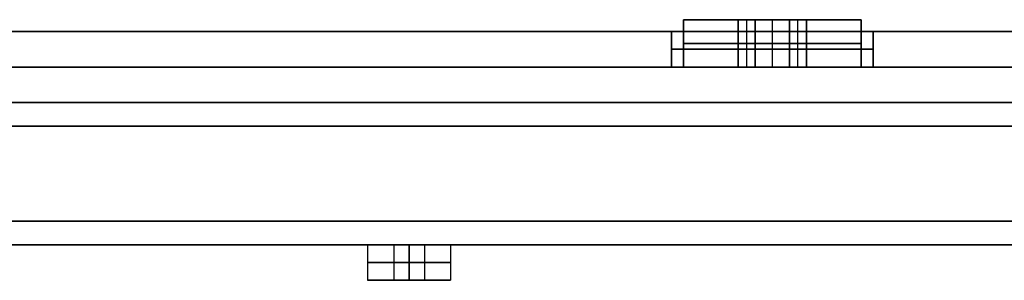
# Model space of a CAD drawing. Header units: centimetres. Extents: x -20 to 20, y -0.1 to 5.7.
# Tile 3 of 11: x -15.8 to -11.7, y -0.1 to 1. Entities that reach past the tile are written whole.
import ezdxf

# ---------------------------------------------------------------- set-up
doc = ezdxf.new("R2010")
doc.units = ezdxf.units.CM
doc.layers.add('Default', color=7, linetype='Continuous', true_color=0x000000)

msp = doc.modelspace()

# ---------------------------------------------------------------- linework, layer by layer
at = {"layer": 'Default'}
for p, q in [((-12.811, 0.95, 19), (-13.0417, 0.95, 19)), ((-13.0417, 0.95, -19), (-12.811, 0.95, -19)), ((-12.7749, 0.75, 18.9375), (-12.7749, 0.95, 18.9375)), ((-12.7749, 0.75, 19.0625), (-12.7749, 0.95, 19.0625)), ((-12.7749, 0.75, -18.9375), (-12.7749, 0.95, -18.9375)), ((-12.7749, 0.75, -19.0625), (-12.7749, 0.95, -19.0625)), ((-12.6667, 0.75, 18.875), (-12.6667, 0.95, 18.875)), ((-12.6667, 0.95, 18.625), (-12.6667, 0.95, 18.875)), ((-12.6667, 0.95, 19.125), (-12.6667, 0.95, 19.375)), ((-12.6667, 0.75, 19.375), (-12.6667, 0.95, 19.375)), ((-12.6667, 0.75, 18.625), (-12.6667, 0.95, 18.625)), ((-12.6667, 0.75, 19.125), (-12.6667, 0.95, 19.125)), ((-12.6667, 0.75, -18.875), (-12.6667, 0.95, -18.875)), ((-12.6667, 0.95, -18.625), (-12.6667, 0.95, -18.875)), ((-12.6667, 0.95, -19.125), (-12.6667, 0.95, -19.375)), ((-12.6667, 0.75, -19.375), (-12.6667, 0.95, -19.375)), ((-12.6667, 0.75, -18.625), (-12.6667, 0.95, -18.625)), ((-12.6667, 0.75, -19.125), (-12.6667, 0.95, -19.125)), ((-12.5584, 0.75, 18.9375), (-12.5584, 0.95, 18.9375)), ((-12.5584, 0.75, 19.0625), (-12.5584, 0.95, 19.0625)), ((-12.5584, 0.75, -18.9375), (-12.5584, 0.95, -18.9375)), ((-12.5584, 0.75, -19.0625), (-12.5584, 0.95, -19.0625)), ((-12.2917, 0.95, 19), (-12.5223, 0.95, 19)), ((-12.5223, 0.95, -19), (-12.2917, 0.95, -19)), ((-18.575, 0.9), (-1.6, 0.9)), ((-12.6667, 0.75, 19.425), (-12.6667, 0.9, 19.425)), ((-12.6667, 0.75, 18.575), (-12.6667, 0.9, 18.575)), ((-12.6667, 0.75, -19.425), (-12.6667, 0.9, -19.425)), ((-12.6667, 0.75, -18.575), (-12.6667, 0.9, -18.575)), ((-12.7388, 0.85, 18.875), (-12.811, 0.85, 19)), ((-12.811, 0.85, 19), (-12.7388, 0.85, 19.125)), ((-12.811, 0.85, -19), (-12.7388, 0.85, -18.875)), ((-12.7388, 0.85, -19.125), (-12.811, 0.85, -19)), ((-12.5945, 0.85, 18.875), (-12.7388, 0.85, 18.875)), ((-12.7388, 0.85, 19.125), (-12.5945, 0.85, 19.125)), ((-12.7388, 0.85, -18.875), (-12.5945, 0.85, -18.875)), ((-12.5945, 0.85, -19.125), (-12.7388, 0.85, -19.125)), ((-12.5223, 0.85, 19), (-12.5945, 0.85, 18.875)), ((-12.5945, 0.85, 19.125), (-12.5223, 0.85, 19)), ((-12.5945, 0.85, -18.875), (-12.5223, 0.85, -19)), ((-12.5223, 0.85, -19), (-12.5945, 0.85, -19.125)), ((19.83, 0.75, -19.83), (-19.83, 0.75, -19.83)), ((-19.83, 0.75, 19.83), (19.83, 0.75, 19.83)), ((19.75, 0.75, 19.75), (-19.75, 0.75, 19.75)), ((-19.75, 0.75, -19.75), (19.75, 0.75, -19.75)), ((-13.0417, 0.75, 19), (-13.0917, 0.75, 19)), ((-13.0917, 0.75, -19), (-13.0417, 0.75, -19)), ((-12.5223, 0.75, 19), (-12.811, 0.75, 19)), ((-12.811, 0.75, -19), (-12.5223, 0.75, -19)), ((-12.6667, 0.75, 18.875), (-12.6667, 0.75, 19.125)), ((-12.6667, 0.75, 18.575), (-12.6667, 0.75, 18.625)), ((-12.6667, 0.75, 19.375), (-12.6667, 0.75, 19.425)), ((-12.6667, 0.75, -18.875), (-12.6667, 0.75, -19.125)), ((-12.6667, 0.75, -18.575), (-12.6667, 0.75, -18.625)), ((-12.6667, 0.75, -19.375), (-12.6667, 0.75, -19.425)), ((-12.2417, 0.75, 19), (-12.2917, 0.75, 19)), ((-12.2917, 0.75, -19), (-12.2417, 0.75, -19)), ((-19.9, 0.5, 20), (19.9, 0.5, 20)), ((19.9, 0.5, -20), (-19.9, 0.5, -20)), ((-17.575, 0), (-14.375, 0)), ((-14.375, 0, 17.75), (-14.375, -0.15, 17.75)), ((-14.375, 0, 14.2), (-14.375, -0.15, 14.2)), ((-14.375, 0, 10.65), (-14.375, -0.15, 10.65)), ((-14.375, 0, 7.1), (-14.375, -0.15, 7.1)), ((-14.375, 0, 3.55), (-14.375, -0.15, 3.55)), ((-14.375, 0), (-14.375, -0.15)), ((-14.375, 0, -3.55), (-14.375, -0.15, -3.55)), ((-14.375, 0, -7.1), (-14.375, -0.15, -7.1)), ((-14.375, 0, -10.65), (-14.375, -0.15, -10.65)), ((-14.375, 0, -14.2), (-14.375, -0.15, -14.2)), ((-14.375, 0, -17.75), (-14.375, -0.15, -17.75)), ((-14.265, 0, 17.75), (-14.135, 0, 17.75)), ((-14.265, 0, 14.2), (-14.135, 0, 14.2)), ((-14.265, 0, 10.65), (-14.135, 0, 10.65)), ((-14.265, 0, 7.1), (-14.135, 0, 7.1)), ((-14.265, 0, 3.55), (-14.135, 0, 3.55)), ((-14.265, 0), (-14.135, 0)), ((-14.265, 0, -3.55), (-14.135, 0, -3.55)), ((-14.265, 0, -7.1), (-14.135, 0, -7.1)), ((-14.265, 0, -10.65), (-14.135, 0, -10.65)), ((-14.265, 0, -14.2), (-14.135, 0, -14.2)), ((-14.265, 0, -17.75), (-14.135, 0, -17.75)), ((-14.265, 0, 17.75), (-14.265, -0.15, 17.75)), ((-14.265, 0, 14.2), (-14.265, -0.15, 14.2)), ((-14.265, 0, 10.65), (-14.265, -0.15, 10.65)), ((-14.265, 0, 7.1), (-14.265, -0.15, 7.1)), ((-14.265, 0, 3.55), (-14.265, -0.15, 3.55)), ((-14.265, 0), (-14.265, -0.15)), ((-14.265, 0, -3.55), (-14.265, -0.15, -3.55)), ((-14.265, 0, -7.1), (-14.265, -0.15, -7.1)), ((-14.265, 0, -10.65), (-14.265, -0.15, -10.65)), ((-14.265, 0, -14.2), (-14.265, -0.15, -14.2)), ((-14.265, 0, -17.75), (-14.265, -0.15, -17.75)), ((-14.2, 0, 17.815), (-14.2, 0, 17.685)), ((-14.2, 0, 14.265), (-14.2, 0, 14.135)), ((-14.2, 0, 10.715), (-14.2, 0, 10.585)), ((-14.2, 0, 7.165), (-14.2, 0, 7.035)), ((-14.2, 0, 3.615), (-14.2, 0, 3.485)), ((-14.2, 0, 0.065), (-14.2, 0, -0.065)), ((-14.2, 0, -3.485), (-14.2, 0, -3.615)), ((-14.2, 0, -7.035), (-14.2, 0, -7.165)), ((-14.2, 0, -10.585), (-14.2, 0, -10.715)), ((-14.2, 0, -14.135), (-14.2, 0, -14.265)), ((-14.2, 0, -17.685), (-14.2, 0, -17.815)), ((-14.135, 0, 17.75), (-14.135, -0.15, 17.75)), ((-14.135, 0, 14.2), (-14.135, -0.15, 14.2)), ((-14.135, 0, 10.65), (-14.135, -0.15, 10.65)), ((-14.135, 0, 7.1), (-14.135, -0.15, 7.1)), ((-14.135, 0, 3.55), (-14.135, -0.15, 3.55)), ((-14.135, 0), (-14.135, -0.15)), ((-14.135, 0, -3.55), (-14.135, -0.15, -3.55)), ((-14.135, 0, -7.1), (-14.135, -0.15, -7.1)), ((-14.135, 0, -10.65), (-14.135, -0.15, -10.65)), ((-14.135, 0, -14.2), (-14.135, -0.15, -14.2)), ((-14.135, 0, -17.75), (-14.135, -0.15, -17.75)), ((-14.025, 0), (-10.825, 0)), ((-14.025, 0, 17.75), (-14.025, -0.15, 17.75)), ((-14.025, 0, 14.2), (-14.025, -0.15, 14.2)), ((-14.025, 0, 10.65), (-14.025, -0.15, 10.65)), ((-14.025, 0, 7.1), (-14.025, -0.15, 7.1)), ((-14.025, 0, 3.55), (-14.025, -0.15, 3.55)), ((-14.025, 0), (-14.025, -0.15)), ((-14.025, 0, -3.55), (-14.025, -0.15, -3.55)), ((-14.025, 0, -7.1), (-14.025, -0.15, -7.1)), ((-14.025, 0, -10.65), (-14.025, -0.15, -10.65)), ((-14.025, 0, -14.2), (-14.025, -0.15, -14.2)), ((-14.025, 0, -17.75), (-14.025, -0.15, -17.75)), ((-14.375, -0.15, 17.75), (-14.265, -0.15, 17.75)), ((-14.375, -0.15, 14.2), (-14.265, -0.15, 14.2)), ((-14.375, -0.15, 10.65), (-14.265, -0.15, 10.65)), ((-14.375, -0.15, 7.1), (-14.265, -0.15, 7.1)), ((-14.375, -0.15, 3.55), (-14.265, -0.15, 3.55)), ((-14.375, -0.15), (-14.265, -0.15)), ((-14.375, -0.15, -3.55), (-14.265, -0.15, -3.55)), ((-14.375, -0.15, -7.1), (-14.265, -0.15, -7.1)), ((-14.375, -0.15, -10.65), (-14.265, -0.15, -10.65)), ((-14.375, -0.15, -14.2), (-14.265, -0.15, -14.2)), ((-14.375, -0.15, -17.75), (-14.265, -0.15, -17.75)), ((-14.2, -0.15, 17.925), (-14.2, -0.15, 17.815)), ((-14.2, -0.15, 17.685), (-14.2, -0.15, 17.575)), ((-14.2, -0.15, 14.375), (-14.2, -0.15, 14.265)), ((-14.2, -0.15, 14.135), (-14.2, -0.15, 14.025)), ((-14.2, -0.15, 10.825), (-14.2, -0.15, 10.715)), ((-14.2, -0.15, 10.585), (-14.2, -0.15, 10.475)), ((-14.2, -0.15, 7.275), (-14.2, -0.15, 7.165)), ((-14.2, -0.15, 7.035), (-14.2, -0.15, 6.925)), ((-14.2, -0.15, 3.725), (-14.2, -0.15, 3.615)), ((-14.2, -0.15, 3.485), (-14.2, -0.15, 3.375)), ((-14.2, -0.15, 0.175), (-14.2, -0.15, 0.065)), ((-14.2, -0.15, -0.065), (-14.2, -0.15, -0.175)), ((-14.2, -0.15, -3.375), (-14.2, -0.15, -3.485)), ((-14.2, -0.15, -3.615), (-14.2, -0.15, -3.725)), ((-14.2, -0.15, -6.925), (-14.2, -0.15, -7.035)), ((-14.2, -0.15, -7.165), (-14.2, -0.15, -7.275)), ((-14.2, -0.15, -10.475), (-14.2, -0.15, -10.585)), ((-14.2, -0.15, -10.715), (-14.2, -0.15, -10.825)), ((-14.2, -0.15, -14.025), (-14.2, -0.15, -14.135)), ((-14.2, -0.15, -14.265), (-14.2, -0.15, -14.375)), ((-14.2, -0.15, -17.575), (-14.2, -0.15, -17.685)), ((-14.2, -0.15, -17.815), (-14.2, -0.15, -17.925)), ((-14.135, -0.15, 17.75), (-14.025, -0.15, 17.75)), ((-14.135, -0.15, 14.2), (-14.025, -0.15, 14.2)), ((-14.135, -0.15, 10.65), (-14.025, -0.15, 10.65)), ((-14.135, -0.15, 7.1), (-14.025, -0.15, 7.1)), ((-14.135, -0.15, 3.55), (-14.025, -0.15, 3.55)), ((-14.135, -0.15), (-14.025, -0.15)), ((-14.135, -0.15, -3.55), (-14.025, -0.15, -3.55)), ((-14.135, -0.15, -7.1), (-14.025, -0.15, -7.1)), ((-14.135, -0.15, -10.65), (-14.025, -0.15, -10.65)), ((-14.135, -0.15, -14.2), (-14.025, -0.15, -14.2)), ((-14.135, -0.15, -17.75), (-14.025, -0.15, -17.75))]:
    msp.add_line(p, q, dxfattribs=at)
at = {"layer": 'Default', "extrusion": (0, 1, 0)}
for centre, radius, start, end in [((12.6667, 19, 0.95), 0.375, 0, 180), ((12.6667, 19, 0.95), 0.375, 180, 0), ((12.6667, -19, 0.95), 0.375, 180, 0), ((12.6667, -19, 0.95), 0.375, 0, 180), ((12.6667, 19, 0.85), 0.375, 0, 180), ((12.6667, 19, 0.85), 0.375, 180, 0), ((12.6667, -19, 0.85), 0.375, 180, 0), ((12.6667, -19, 0.85), 0.375, 0, 180), ((12.6667, 19, 0.825), 0.425, 0, 180), ((12.6667, 19, 0.825), 0.425, 180, 0), ((12.6667, -19, 0.825), 0.425, 180, 0), ((12.6667, -19, 0.825), 0.425, 0, 180), ((12.6667, 19, 0.75), 0.425, 0, 180), ((12.6667, 19, 0.75), 0.425, 180, 0), ((12.6667, -19, 0.75), 0.425, 180, 0), ((12.6667, -19, 0.75), 0.425, 0, 180), ((14.2, 17.75), 0.065, 270, 90), ((14.2, 14.2), 0.065, 270, 90), ((14.2, 10.65), 0.065, 270, 90), ((14.2, 7.1), 0.065, 270, 90), ((14.2, 3.55), 0.065, 270, 90), ((14.2, 0), 0.065, 270, 90), ((14.2, -3.55), 0.065, 270, 90), ((14.2, -7.1), 0.065, 270, 90), ((14.2, -10.65), 0.065, 270, 90), ((14.2, -14.2), 0.065, 270, 90), ((14.2, -17.75), 0.065, 270, 90), ((14.2, 17.75), 0.065, 90, 270), ((14.2, 14.2), 0.065, 90, 270), ((14.2, 10.65), 0.065, 90, 270), ((14.2, 7.1), 0.065, 90, 270), ((14.2, 3.55), 0.065, 90, 270), ((14.2, 0), 0.065, 90, 270), ((14.2, -3.55), 0.065, 90, 270), ((14.2, -7.1), 0.065, 90, 270), ((14.2, -10.65), 0.065, 90, 270), ((14.2, -14.2), 0.065, 90, 270), ((14.2, -17.75), 0.065, 90, 270), ((14.2, 17.75, -0.15), 0.175, 270, 90), ((14.2, 14.2, -0.15), 0.175, 270, 90), ((14.2, 10.65, -0.15), 0.175, 270, 90), ((14.2, 7.1, -0.15), 0.175, 270, 90), ((14.2, 3.55, -0.15), 0.175, 270, 90), ((14.2, 0, -0.15), 0.175, 270, 90), ((14.2, -3.55, -0.15), 0.175, 270, 90), ((14.2, -7.1, -0.15), 0.175, 270, 90), ((14.2, -10.65, -0.15), 0.175, 270, 90), ((14.2, -14.2, -0.15), 0.175, 270, 90), ((14.2, -17.75, -0.15), 0.175, 270, 90), ((14.2, 17.75, -0.15), 0.065, 270, 90), ((14.2, 14.2, -0.15), 0.065, 270, 90), ((14.2, 10.65, -0.15), 0.065, 270, 90), ((14.2, 7.1, -0.15), 0.065, 270, 90), ((14.2, 3.55, -0.15), 0.065, 270, 90), ((14.2, 0, -0.15), 0.065, 270, 90), ((14.2, -3.55, -0.15), 0.065, 270, 90), ((14.2, -7.1, -0.15), 0.065, 270, 90), ((14.2, -10.65, -0.15), 0.065, 270, 90), ((14.2, -14.2, -0.15), 0.065, 270, 90), ((14.2, -17.75, -0.15), 0.065, 270, 90), ((14.2, 17.75, -0.15), 0.175, 90, 270), ((14.2, 17.75, -0.15), 0.065, 90, 270), ((14.2, 14.2, -0.15), 0.175, 90, 270), ((14.2, 14.2, -0.15), 0.065, 90, 270), ((14.2, 10.65, -0.15), 0.175, 90, 270), ((14.2, 10.65, -0.15), 0.065, 90, 270), ((14.2, 7.1, -0.15), 0.175, 90, 270), ((14.2, 7.1, -0.15), 0.065, 90, 270), ((14.2, 3.55, -0.15), 0.175, 90, 270), ((14.2, 3.55, -0.15), 0.065, 90, 270), ((14.2, 0, -0.15), 0.175, 90, 270), ((14.2, 0, -0.15), 0.065, 90, 270), ((14.2, -3.55, -0.15), 0.175, 90, 270), ((14.2, -3.55, -0.15), 0.065, 90, 270), ((14.2, -7.1, -0.15), 0.175, 90, 270), ((14.2, -7.1, -0.15), 0.065, 90, 270), ((14.2, -10.65, -0.15), 0.175, 90, 270), ((14.2, -10.65, -0.15), 0.065, 90, 270), ((14.2, -14.2, -0.15), 0.175, 90, 270), ((14.2, -14.2, -0.15), 0.065, 90, 270), ((14.2, -17.75, -0.15), 0.175, 90, 270), ((14.2, -17.75, -0.15), 0.065, 90, 270)]:
    msp.add_arc(centre, radius, start, end, dxfattribs=at)
at = {"layer": 'Default', "extrusion": (0, -1, 0)}
for centre, radius, start, end in [((-12.6667, 19, -0.9), 0.425, 0, 180), ((-12.6667, 19, -0.9), 0.425, 180, 0), ((-12.6667, -19, -0.9), 0.425, 180, 0), ((-12.6667, -19, -0.9), 0.425, 0, 180), ((-12.6667, 19, -0.75), 0.375, 0, 180), ((-12.6667, 19, -0.75), 0.375, 180, 0), ((-12.6667, -19, -0.75), 0.375, 180, 0), ((-12.6667, -19, -0.75), 0.375, 0, 180), ((-14.2, 17.75), 0.175, 90, 270), ((-14.2, 14.2), 0.175, 90, 270), ((-14.2, 10.65), 0.175, 90, 270), ((-14.2, 7.1), 0.175, 90, 270), ((-14.2, 3.55), 0.175, 90, 270), ((-14.2, 0), 0.175, 90, 270), ((-14.2, -3.55), 0.175, 90, 270), ((-14.2, -7.1), 0.175, 90, 270), ((-14.2, -10.65), 0.175, 90, 270), ((-14.2, -14.2), 0.175, 90, 270), ((-14.2, -17.75), 0.175, 90, 270), ((-14.2, 17.75), 0.175, 270, 90), ((-14.2, 14.2), 0.175, 270, 90), ((-14.2, 10.65), 0.175, 270, 90), ((-14.2, 7.1), 0.175, 270, 90), ((-14.2, 3.55), 0.175, 270, 90), ((-14.2, 0), 0.175, 270, 90), ((-14.2, -3.55), 0.175, 270, 90), ((-14.2, -7.1), 0.175, 270, 90), ((-14.2, -10.65), 0.175, 270, 90), ((-14.2, -14.2), 0.175, 270, 90), ((-14.2, -17.75), 0.175, 270, 90), ((-14.2, 17.75, 0.075), 0.175, 90, 270), ((-14.2, 14.2, 0.075), 0.175, 90, 270), ((-14.2, 10.65, 0.075), 0.175, 90, 270), ((-14.2, 7.1, 0.075), 0.175, 90, 270), ((-14.2, 3.55, 0.075), 0.175, 90, 270), ((-14.2, 0, 0.075), 0.175, 90, 270), ((-14.2, -3.55, 0.075), 0.175, 90, 270), ((-14.2, -7.1, 0.075), 0.175, 90, 270), ((-14.2, -10.65, 0.075), 0.175, 90, 270), ((-14.2, -14.2, 0.075), 0.175, 90, 270), ((-14.2, -17.75, 0.075), 0.175, 90, 270), ((-14.2, 17.75, 0.075), 0.065, 90, 270), ((-14.2, 14.2, 0.075), 0.065, 90, 270), ((-14.2, 10.65, 0.075), 0.065, 90, 270), ((-14.2, 7.1, 0.075), 0.065, 90, 270), ((-14.2, 3.55, 0.075), 0.065, 90, 270), ((-14.2, 0, 0.075), 0.065, 90, 270), ((-14.2, -3.55, 0.075), 0.065, 90, 270), ((-14.2, -7.1, 0.075), 0.065, 90, 270), ((-14.2, -10.65, 0.075), 0.065, 90, 270), ((-14.2, -14.2, 0.075), 0.065, 90, 270), ((-14.2, -17.75, 0.075), 0.065, 90, 270), ((-14.2, 17.75, 0.075), 0.175, 270, 90), ((-14.2, 17.75, 0.075), 0.065, 270, 90), ((-14.2, 14.2, 0.075), 0.175, 270, 90), ((-14.2, 14.2, 0.075), 0.065, 270, 90), ((-14.2, 10.65, 0.075), 0.175, 270, 90), ((-14.2, 10.65, 0.075), 0.065, 270, 90), ((-14.2, 7.1, 0.075), 0.175, 270, 90), ((-14.2, 7.1, 0.075), 0.065, 270, 90), ((-14.2, 3.55, 0.075), 0.175, 270, 90), ((-14.2, 3.55, 0.075), 0.065, 270, 90), ((-14.2, 0, 0.075), 0.175, 270, 90), ((-14.2, 0, 0.075), 0.065, 270, 90), ((-14.2, -3.55, 0.075), 0.175, 270, 90), ((-14.2, -3.55, 0.075), 0.065, 270, 90), ((-14.2, -7.1, 0.075), 0.175, 270, 90), ((-14.2, -7.1, 0.075), 0.065, 270, 90), ((-14.2, -10.65, 0.075), 0.175, 270, 90), ((-14.2, -10.65, 0.075), 0.065, 270, 90), ((-14.2, -14.2, 0.075), 0.175, 270, 90), ((-14.2, -14.2, 0.075), 0.065, 270, 90), ((-14.2, -17.75, 0.075), 0.175, 270, 90), ((-14.2, -17.75, 0.075), 0.065, 270, 90)]:
    msp.add_arc(centre, radius, start, end, dxfattribs=at)
at = {"layer": 'Default'}
for points in [[(-13.0417, 0.95, 19), (-13.0417, 0.85, 19), (-13.0417, 0.75, 19)], [(-13.0417, 0.75, -19), (-13.0417, 0.85, -19), (-13.0417, 0.95, -19)], [(-12.811, 0.75, 19), (-12.811, 0.85, 19), (-12.811, 0.95, 19)], [(-12.811, 0.95, 19), (-12.7749, 0.95, 18.9375), (-12.7388, 0.95, 18.875)], [(-12.7388, 0.95, 19.125), (-12.7749, 0.95, 19.0625), (-12.811, 0.95, 19)], [(-12.7388, 0.95, -18.875), (-12.7749, 0.95, -18.9375), (-12.811, 0.95, -19)], [(-12.811, 0.95, -19), (-12.811, 0.85, -19), (-12.811, 0.75, -19)], [(-12.811, 0.95, -19), (-12.7749, 0.95, -19.0625), (-12.7388, 0.95, -19.125)], [(-12.7388, 0.75, 18.875), (-12.7388, 0.85, 18.875), (-12.7388, 0.95, 18.875)], [(-12.7388, 0.95, 18.875), (-12.6667, 0.95, 18.875), (-12.5945, 0.95, 18.875)], [(-12.5945, 0.95, 19.125), (-12.6667, 0.95, 19.125), (-12.7388, 0.95, 19.125)], [(-12.7388, 0.75, 19.125), (-12.7388, 0.85, 19.125), (-12.7388, 0.95, 19.125)], [(-12.7388, 0.95, -18.875), (-12.7388, 0.85, -18.875), (-12.7388, 0.75, -18.875)], [(-12.5945, 0.95, -18.875), (-12.6667, 0.95, -18.875), (-12.7388, 0.95, -18.875)], [(-12.7388, 0.95, -19.125), (-12.6667, 0.95, -19.125), (-12.5945, 0.95, -19.125)], [(-12.7388, 0.75, -19.125), (-12.7388, 0.85, -19.125), (-12.7388, 0.95, -19.125)], [(-12.5945, 0.95, 18.875), (-12.5945, 0.85, 18.875), (-12.5945, 0.75, 18.875)], [(-12.5945, 0.95, 18.875), (-12.5584, 0.95, 18.9375), (-12.5223, 0.95, 19)], [(-12.5945, 0.75, 19.125), (-12.5945, 0.85, 19.125), (-12.5945, 0.95, 19.125)], [(-12.5223, 0.95, 19), (-12.5584, 0.95, 19.0625), (-12.5945, 0.95, 19.125)], [(-12.5945, 0.75, -18.875), (-12.5945, 0.85, -18.875), (-12.5945, 0.95, -18.875)], [(-12.5223, 0.95, -19), (-12.5584, 0.95, -18.9375), (-12.5945, 0.95, -18.875)], [(-12.5945, 0.75, -19.125), (-12.5945, 0.85, -19.125), (-12.5945, 0.95, -19.125)], [(-12.5945, 0.95, -19.125), (-12.5584, 0.95, -19.0625), (-12.5223, 0.95, -19)], [(-12.5223, 0.95, 19), (-12.5223, 0.85, 19), (-12.5223, 0.75, 19)], [(-12.5223, 0.75, -19), (-12.5223, 0.85, -19), (-12.5223, 0.95, -19)], [(-12.2917, 0.75, 19), (-12.2917, 0.85, 19), (-12.2917, 0.95, 19)], [(-12.2917, 0.95, -19), (-12.2917, 0.85, -19), (-12.2917, 0.75, -19)], [(19.9, 0.9, -20), (0, 0.9, -20), (-19.9, 0.9, -20)], [(-19.9, 0.9, 20), (0, 0.9, 20), (19.9, 0.9, 20)], [(-19.83, 0.9, -19.83), (0, 0.9, -19.83), (19.83, 0.9, -19.83)], [(19.83, 0.9, 19.83), (0, 0.9, 19.83), (-19.83, 0.9, 19.83)], [(19.75, 0.9, -19.75), (0, 0.9, -19.75), (-19.75, 0.9, -19.75)], [(-19.75, 0.9, 19.75), (0, 0.9, 19.75), (19.75, 0.9, 19.75)], [(-13.0917, 0.9, 19), (-13.0917, 0.825, 19), (-13.0917, 0.75, 19)], [(-13.0917, 0.75, -19), (-13.0917, 0.825, -19), (-13.0917, 0.9, -19)], [(-12.2417, 0.75, 19), (-12.2417, 0.825, 19), (-12.2417, 0.9, 19)], [(-12.2417, 0.9, -19), (-12.2417, 0.825, -19), (-12.2417, 0.75, -19)], [(-12.7388, 0.75, 18.875), (-12.7749, 0.75, 18.9375), (-12.811, 0.75, 19)], [(-12.811, 0.75, 19), (-12.7749, 0.75, 19.0625), (-12.7388, 0.75, 19.125)], [(-12.811, 0.75, -19), (-12.7749, 0.75, -18.9375), (-12.7388, 0.75, -18.875)], [(-12.7388, 0.75, -19.125), (-12.7749, 0.75, -19.0625), (-12.811, 0.75, -19)], [(-12.5945, 0.75, 18.875), (-12.6667, 0.75, 18.875), (-12.7388, 0.75, 18.875)], [(-12.7388, 0.75, 19.125), (-12.6667, 0.75, 19.125), (-12.5945, 0.75, 19.125)], [(-12.7388, 0.75, -18.875), (-12.6667, 0.75, -18.875), (-12.5945, 0.75, -18.875)], [(-12.5945, 0.75, -19.125), (-12.6667, 0.75, -19.125), (-12.7388, 0.75, -19.125)], [(-12.5223, 0.75, 19), (-12.5584, 0.75, 18.9375), (-12.5945, 0.75, 18.875)], [(-12.5945, 0.75, 19.125), (-12.5584, 0.75, 19.0625), (-12.5223, 0.75, 19)], [(-12.5945, 0.75, -18.875), (-12.5584, 0.75, -18.9375), (-12.5223, 0.75, -19)], [(-12.5223, 0.75, -19), (-12.5584, 0.75, -19.0625), (-12.5945, 0.75, -19.125)], [(19.83, 0.6, -19.83), (0, 0.6, -19.83), (-19.83, 0.6, -19.83)], [(-19.83, 0.6, 19.83), (0, 0.6, 19.83), (19.83, 0.6, 19.83)], [(19.75, 0.6, 19.75), (0, 0.6, 19.75), (-19.75, 0.6, 19.75)], [(-19.75, 0.6, -19.75), (0, 0.6, -19.75), (19.75, 0.6, -19.75)], [(-19.9, 0.1, 20), (0, 0.1, 20), (19.9, 0.1, 20)], [(19.9, 0.1, -20), (0, 0.1, -20), (-19.9, 0.1, -20)], [(-19.9, 0, 19.9), (0, 0, 19.9), (19.9, 0, 19.9)], [(19.9, 0, -19.9), (0, 0, -19.9), (-19.9, 0, -19.9)], [(-14.2, -0.15, 17.575), (-14.2, -0.075, 17.575), (-14.2, 0, 17.575)], [(-14.2, 0, 17.925), (-14.2, -0.075, 17.925), (-14.2, -0.15, 17.925)], [(-14.2, 0, 17.685), (-14.2, -0.075, 17.685), (-14.2, -0.15, 17.685)], [(-14.2, -0.15, 17.815), (-14.2, -0.075, 17.815), (-14.2, 0, 17.815)], [(-14.2, -0.15, 14.025), (-14.2, -0.075, 14.025), (-14.2, 0, 14.025)], [(-14.2, 0, 14.375), (-14.2, -0.075, 14.375), (-14.2, -0.15, 14.375)], [(-14.2, 0, 14.135), (-14.2, -0.075, 14.135), (-14.2, -0.15, 14.135)], [(-14.2, -0.15, 14.265), (-14.2, -0.075, 14.265), (-14.2, 0, 14.265)], [(-14.2, -0.15, 10.475), (-14.2, -0.075, 10.475), (-14.2, 0, 10.475)], [(-14.2, 0, 10.825), (-14.2, -0.075, 10.825), (-14.2, -0.15, 10.825)], [(-14.2, 0, 10.585), (-14.2, -0.075, 10.585), (-14.2, -0.15, 10.585)], [(-14.2, -0.15, 10.715), (-14.2, -0.075, 10.715), (-14.2, 0, 10.715)], [(-14.2, -0.15, 6.925), (-14.2, -0.075, 6.925), (-14.2, 0, 6.925)], [(-14.2, 0, 7.275), (-14.2, -0.075, 7.275), (-14.2, -0.15, 7.275)], [(-14.2, 0, 7.035), (-14.2, -0.075, 7.035), (-14.2, -0.15, 7.035)], [(-14.2, -0.15, 7.165), (-14.2, -0.075, 7.165), (-14.2, 0, 7.165)], [(-14.2, -0.15, 3.375), (-14.2, -0.075, 3.375), (-14.2, 0, 3.375)], [(-14.2, 0, 3.725), (-14.2, -0.075, 3.725), (-14.2, -0.15, 3.725)], [(-14.2, 0, 3.485), (-14.2, -0.075, 3.485), (-14.2, -0.15, 3.485)], [(-14.2, -0.15, 3.615), (-14.2, -0.075, 3.615), (-14.2, 0, 3.615)], [(-14.2, -0.15, -0.175), (-14.2, -0.075, -0.175), (-14.2, 0, -0.175)], [(-14.2, 0, 0.175), (-14.2, -0.075, 0.175), (-14.2, -0.15, 0.175)], [(-14.2, 0, -0.065), (-14.2, -0.075, -0.065), (-14.2, -0.15, -0.065)], [(-14.2, -0.15, 0.065), (-14.2, -0.075, 0.065), (-14.2, 0, 0.065)], [(-14.2, -0.15, -3.725), (-14.2, -0.075, -3.725), (-14.2, 0, -3.725)], [(-14.2, 0, -3.375), (-14.2, -0.075, -3.375), (-14.2, -0.15, -3.375)], [(-14.2, 0, -3.615), (-14.2, -0.075, -3.615), (-14.2, -0.15, -3.615)], [(-14.2, -0.15, -3.485), (-14.2, -0.075, -3.485), (-14.2, 0, -3.485)], [(-14.2, -0.15, -7.275), (-14.2, -0.075, -7.275), (-14.2, 0, -7.275)], [(-14.2, 0, -6.925), (-14.2, -0.075, -6.925), (-14.2, -0.15, -6.925)], [(-14.2, 0, -7.165), (-14.2, -0.075, -7.165), (-14.2, -0.15, -7.165)], [(-14.2, -0.15, -7.035), (-14.2, -0.075, -7.035), (-14.2, 0, -7.035)], [(-14.2, -0.15, -10.825), (-14.2, -0.075, -10.825), (-14.2, 0, -10.825)], [(-14.2, 0, -10.475), (-14.2, -0.075, -10.475), (-14.2, -0.15, -10.475)], [(-14.2, 0, -10.715), (-14.2, -0.075, -10.715), (-14.2, -0.15, -10.715)], [(-14.2, -0.15, -10.585), (-14.2, -0.075, -10.585), (-14.2, 0, -10.585)], [(-14.2, -0.15, -14.375), (-14.2, -0.075, -14.375), (-14.2, 0, -14.375)], [(-14.2, 0, -14.025), (-14.2, -0.075, -14.025), (-14.2, -0.15, -14.025)], [(-14.2, 0, -14.265), (-14.2, -0.075, -14.265), (-14.2, -0.15, -14.265)], [(-14.2, -0.15, -14.135), (-14.2, -0.075, -14.135), (-14.2, 0, -14.135)], [(-14.2, -0.15, -17.925), (-14.2, -0.075, -17.925), (-14.2, 0, -17.925)], [(-14.2, 0, -17.575), (-14.2, -0.075, -17.575), (-14.2, -0.15, -17.575)], [(-14.2, 0, -17.815), (-14.2, -0.075, -17.815), (-14.2, -0.15, -17.815)], [(-14.2, -0.15, -17.685), (-14.2, -0.075, -17.685), (-14.2, 0, -17.685)]]:
    msp.add_open_spline(points, degree=2, dxfattribs=at)

doc.saveas('drawing.dxf')
